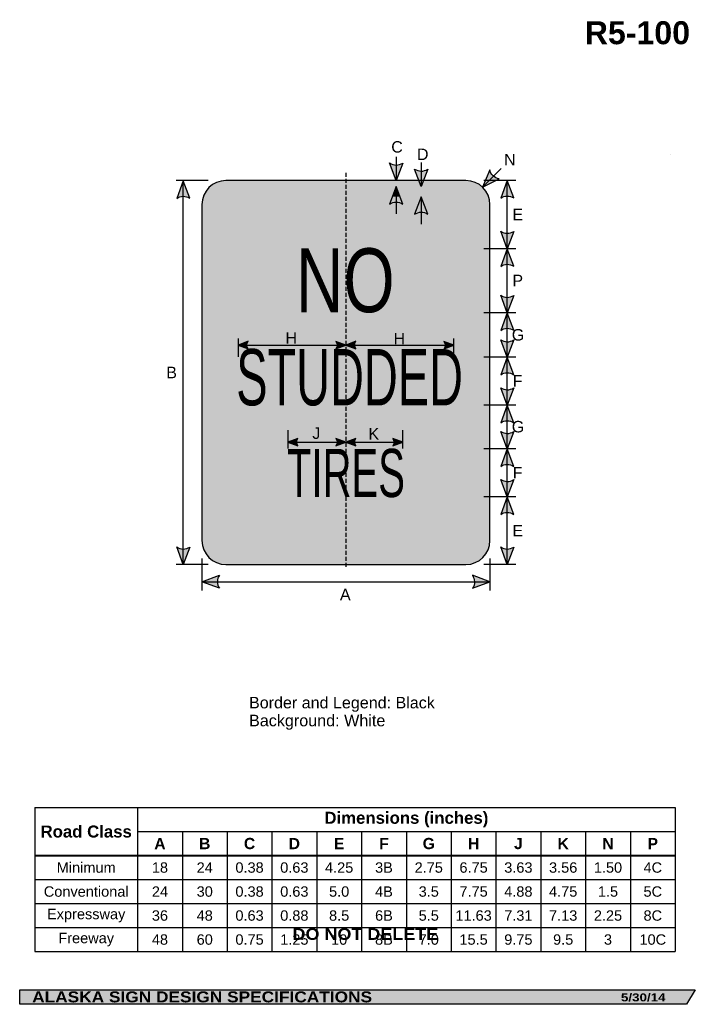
# Model space of a CAD drawing. Header units: feet. Extents: x 3.7 to 45.9, y 0.2 to 61.7.
import ezdxf
from ezdxf.enums import TextEntityAlignment as Align

# ---------------------------------------------------------------- set-up
doc = ezdxf.new("R2010")
doc.units = ezdxf.units.FT
doc.header["$MEASUREMENT"] = 0
doc.linetypes.add('DASHED2', pattern=[0.375, 0.25, -0.125])
doc.layers.add('Sign', color=7, linetype='Continuous')
doc.styles.add('ARIAL', font='arial.ttf')
doc.styles.add('ARIAL B', font='arialbd.ttf')
doc.styles.add('ARIAL BLACK B', font='ariblk.ttf')
doc.styles.add('ARIAL BLACK BI', font='ariblk.ttf')
doc.styles.add('FHWA SERIES B2000EX', font='txt')
doc.styles.add('FHWA SERIES C2000EX', font='txt')

# ---------------------------------------------------------------- blocks, each defined once
blk = doc.blocks.new('*T4')
at = {"color": 0, "linetype": 'ByBlock', "lineweight": -2, "transparency": 16777216}
for p, q in [((0, 0), (40.01687852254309, 0)), ((0, 0), (0, -9)), ((6.416878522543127, 0), (6.416878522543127, -9)), ((40.01687852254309, 0), (40.01687852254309, -9)), ((6.416878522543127, -1.5), (40.01687852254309, -1.5)), ((9.216878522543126, -1.5), (9.216878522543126, -9)), ((12.01687852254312, -1.5), (12.01687852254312, -9)), ((14.81687852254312, -1.5), (14.81687852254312, -9)), ((17.61687852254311, -1.5), (17.61687852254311, -9)), ((20.41687852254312, -1.5), (20.41687852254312, -9)), ((23.21687852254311, -1.5), (23.21687852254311, -9)), ((26.01687852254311, -1.5), (26.01687852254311, -9)), ((28.81687852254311, -1.5), (28.81687852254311, -9)), ((31.6168785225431, -1.5), (31.6168785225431, -9)), ((34.4168785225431, -1.5), (34.4168785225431, -9)), ((37.2168785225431, -1.5), (37.2168785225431, -9)), ((0, -3), (40.01687852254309, -3)), ((0, -4.5), (40.01687852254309, -4.5)), ((0, -6), (40.01687852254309, -6)), ((0, -7.5), (40.01687852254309, -7.5)), ((0, -9), (40.01687852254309, -9))]:
    blk.add_line(p, q, dxfattribs=at)
at = {"color": 18, "transparency": 16777216, "attachment_point": 5}
for s, insert, char_height, width, style in [('Dimensions (inches)', (23.21687852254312, -0.75), 0.75, 33.47999999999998, 'ARIAL B'), ('Road Class', (3.208439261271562, -1.5), 0.75, 6.296878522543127, 'ARIAL B'), ('A', (7.816878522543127, -2.25), 0.7, 2.679999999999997, 'ARIAL B'), ('B', (10.61687852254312, -2.25), 0.7, 2.679999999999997, 'ARIAL B'), ('C', (13.41687852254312, -2.25), 0.7, 2.679999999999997, 'ARIAL B'), ('D', (16.21687852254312, -2.25), 0.7, 2.679999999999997, 'ARIAL B'), ('E', (19.01687852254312, -2.25), 0.7, 2.679999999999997, 'ARIAL B'), ('F', (21.81687852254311, -2.25), 0.7, 2.679999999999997, 'ARIAL B'), ('G', (24.61687852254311, -2.25), 0.7, 2.679999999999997, 'ARIAL B'), ('H', (27.41687852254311, -2.25), 0.7, 2.679999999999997, 'ARIAL B'), ('J', (30.21687852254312, -2.25), 0.7, 2.679999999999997, 'ARIAL B'), ('K', (33.01687852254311, -2.25), 0.7, 2.679999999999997, 'ARIAL B'), ('N', (35.81687852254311, -2.25), 0.7, 2.679999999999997, 'ARIAL B'), ('P', (38.61687852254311, -2.25), 0.7, 2.679999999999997, 'ARIAL B'), ('Minimum', (3.208439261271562, -3.75), 0.65, 6.296878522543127, 'ARIAL'), ('18', (7.816878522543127, -3.75), 0.65, 2.679999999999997, 'ARIAL'), ('24', (10.61687852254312, -3.75), 0.65, 2.679999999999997, 'ARIAL'), ('0.38', (13.41687852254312, -3.75), 0.65, 2.679999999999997, 'ARIAL'), ('0.63', (16.21687852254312, -3.75), 0.65, 2.679999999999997, 'ARIAL'), ('4.25', (19.01687852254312, -3.75), 0.65, 2.679999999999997, 'ARIAL'), ('3B', (21.81687852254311, -3.75), 0.65, 2.679999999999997, 'ARIAL'), ('2.75', (24.61687852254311, -3.75), 0.65, 2.679999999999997, 'ARIAL'), ('6.75', (27.41687852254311, -3.75), 0.65, 2.679999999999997, 'ARIAL'), ('3.63', (30.21687852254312, -3.75), 0.65, 2.679999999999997, 'ARIAL'), ('3.56', (33.01687852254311, -3.75), 0.65, 2.679999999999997, 'ARIAL'), ('1.50', (35.81687852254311, -3.75), 0.65, 2.679999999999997, 'ARIAL'), ('4C', (38.61687852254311, -3.75), 0.65, 2.679999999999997, 'ARIAL'), ('Conventional', (3.208439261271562, -5.25), 0.65, 6.296878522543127, 'ARIAL'), ('24', (7.816878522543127, -5.25), 0.65, 2.679999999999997, 'ARIAL'), ('30', (10.61687852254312, -5.25), 0.65, 2.679999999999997, 'ARIAL'), ('0.38', (13.41687852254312, -5.25), 0.65, 2.679999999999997, 'ARIAL'), ('0.63', (16.21687852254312, -5.25), 0.65, 2.679999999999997, 'ARIAL'), ('5.0', (19.01687852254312, -5.25), 0.65, 2.679999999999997, 'ARIAL'), ('4B', (21.81687852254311, -5.25), 0.65, 2.679999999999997, 'ARIAL'), ('3.5', (24.61687852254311, -5.25), 0.65, 2.679999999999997, 'ARIAL'), ('7.75', (27.41687852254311, -5.25), 0.65, 2.679999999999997, 'ARIAL'), ('4.88', (30.21687852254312, -5.25), 0.65, 2.679999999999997, 'ARIAL'), ('4.75', (33.01687852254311, -5.25), 0.65, 2.679999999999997, 'ARIAL'), ('1.5', (35.81687852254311, -5.25), 0.65, 2.679999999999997, 'ARIAL'), ('5C', (38.61687852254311, -5.25), 0.65, 2.679999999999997, 'ARIAL'), ('Expressway', (3.208439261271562, -6.75), 0.65, 6.296878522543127, 'ARIAL'), ('36', (7.816878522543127, -6.75), 0.65, 2.679999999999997, 'ARIAL'), ('48', (10.61687852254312, -6.75), 0.65, 2.679999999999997, 'ARIAL'), ('0.63', (13.41687852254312, -6.75), 0.65, 2.679999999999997, 'ARIAL'), ('0.88', (16.21687852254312, -6.75), 0.65, 2.679999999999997, 'ARIAL'), ('8.5', (19.01687852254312, -6.75), 0.65, 2.679999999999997, 'ARIAL'), ('6B', (21.81687852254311, -6.75), 0.65, 2.679999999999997, 'ARIAL'), ('5.5', (24.61687852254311, -6.75), 0.65, 2.679999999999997, 'ARIAL'), ('11.63', (27.41687852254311, -6.75), 0.65, 2.679999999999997, 'ARIAL'), ('7.31', (30.21687852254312, -6.75), 0.65, 2.679999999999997, 'ARIAL'), ('7.13', (33.01687852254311, -6.75), 0.65, 2.679999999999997, 'ARIAL'), ('2.25', (35.81687852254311, -6.75), 0.65, 2.679999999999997, 'ARIAL'), ('8C', (38.61687852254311, -6.75), 0.65, 2.679999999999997, 'ARIAL'), ('Freeway', (3.208439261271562, -8.25), 0.65, 6.296878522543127, 'ARIAL'), ('48', (7.816878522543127, -8.25), 0.65, 2.679999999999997, 'ARIAL'), ('60', (10.61687852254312, -8.25), 0.65, 2.679999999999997, 'ARIAL'), ('0.75', (13.41687852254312, -8.25), 0.65, 2.679999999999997, 'ARIAL'), ('1.25', (16.21687852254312, -8.25), 0.65, 2.679999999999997, 'ARIAL'), ('10', (19.01687852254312, -8.25), 0.65, 2.679999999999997, 'ARIAL'), ('8B', (21.81687852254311, -8.25), 0.65, 2.679999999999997, 'ARIAL'), ('7.0', (24.61687852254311, -8.25), 0.65, 2.679999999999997, 'ARIAL'), ('15.5', (27.41687852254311, -8.25), 0.65, 2.679999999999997, 'ARIAL'), ('9.75', (30.21687852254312, -8.25), 0.65, 2.679999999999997, 'ARIAL'), ('9.5', (33.01687852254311, -8.25), 0.65, 2.679999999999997, 'ARIAL'), ('3', (35.81687852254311, -8.25), 0.65, 2.679999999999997, 'ARIAL'), ('10C', (38.61687852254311, -8.25), 0.65, 2.679999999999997, 'ARIAL')]:
    blk.add_mtext(s, dxfattribs=dict(at, insert=insert, char_height=char_height, width=width, style=style))

msp = doc.modelspace()

# ---------------------------------------------------------------- hatches: boundary and pattern name
h = msp.add_hatch(color=256)
h.dxf.hatch_style = 1
edge = h.paths.add_edge_path()
edge.add_line((27.6339921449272, 52.74254415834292), (27.22361454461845, 51.65361209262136))
edge.add_line((27.22361454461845, 51.65361209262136), (26.81607139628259, 52.75176006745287))
edge.add_arc((27.23181428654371, 53.34910689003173), 0.7277811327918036, 235.1627615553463, 303.5461345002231)
h = msp.add_hatch(color=256)
h.dxf.hatch_style = 1
edge = h.paths.add_edge_path()
edge.add_line((29.19649214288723, 52.36244248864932), (28.78611454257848, 51.27351042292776))
edge.add_line((28.78611454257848, 51.27351042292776), (28.37857139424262, 52.37165839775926))
edge.add_arc((28.79431428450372, 52.96900522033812), 0.7277811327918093, 235.1627615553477, 303.5461345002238)
h = msp.add_hatch(color=256)
h.dxf.hatch_style = 1
edge = h.paths.add_edge_path()
edge.add_line((33.07015364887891, 52.31526584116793), (32.61962263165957, 51.24232380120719))
edge.add_line((32.61962263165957, 51.24232380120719), (33.67050262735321, 51.7596937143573))
edge.add_arc((33.77920552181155, 52.4793110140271), 0.7277811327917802, 193.0266678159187, 261.4100407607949, ccw=False)
h = msp.add_hatch(color=256)
h.dxf.hatch_style = 1
edge = h.paths.add_edge_path()
edge.add_line((14.33225427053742, 50.54917878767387), (13.92187667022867, 51.63811085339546))
edge.add_line((13.92187667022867, 51.63811085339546), (13.51433352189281, 50.53996287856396))
edge.add_arc((13.9300764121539, 49.94261605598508), 0.7277811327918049, 56.45386549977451, 124.8372384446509, ccw=False)
h = msp.add_hatch(color=256)
h.dxf.hatch_style = 1
edge = h.paths.add_edge_path()
edge.add_line((27.63403940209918, 50.18459902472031), (27.22366180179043, 51.27353109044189))
edge.add_line((27.22366180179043, 51.27353109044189), (26.81611865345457, 50.17538311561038))
edge.add_arc((27.23186154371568, 49.57803629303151), 0.7277811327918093, 56.453865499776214, 124.83723844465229, ccw=False)
h = msp.add_hatch(color=256)
h.dxf.hatch_style = 1
edge = h.paths.add_edge_path()
edge.add_line((34.57666719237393, 50.56480736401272), (34.16628959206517, 51.65373942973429))
edge.add_line((34.16628959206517, 51.65373942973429), (33.75874644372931, 50.5555914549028))
edge.add_arc((34.1744893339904, 49.95824463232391), 0.7277811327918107, 56.453865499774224, 124.83723844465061, ccw=False)
h = msp.add_hatch(color=256)
h.dxf.hatch_style = 1
edge = h.paths.add_edge_path()
edge.add_line((29.19649214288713, 49.55477069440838), (28.78611454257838, 50.64370276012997))
edge.add_line((28.78611454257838, 50.64370276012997), (28.37857139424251, 49.54555478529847))
edge.add_arc((28.79431428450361, 48.94820796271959), 0.7277811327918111, 56.45386549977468, 124.8372384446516, ccw=False)
h = msp.add_hatch(color=256)
h.dxf.hatch_style = 1
edge = h.paths.add_edge_path()
edge.add_line((34.57661993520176, 48.47441771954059), (34.16624233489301, 47.38548565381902))
edge.add_line((34.16624233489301, 47.38548565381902), (33.75869918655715, 48.48363362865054))
edge.add_arc((34.17444207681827, 49.0809804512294), 0.7277811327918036, 235.1627615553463, 303.5461345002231)
h = msp.add_hatch(color=256)
h.dxf.hatch_style = 1
edge = h.paths.add_edge_path()
edge.add_line((34.57666719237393, 46.29668092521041), (34.16628959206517, 47.38561299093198))
edge.add_line((34.16628959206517, 47.38561299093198), (33.75874644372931, 46.28746501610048))
edge.add_arc((34.17448933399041, 45.6901181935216), 0.727781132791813, 56.453865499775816, 124.8372384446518, ccw=False)
h = msp.add_hatch(color=256)
h.dxf.hatch_style = 1
edge = h.paths.add_edge_path()
edge.add_line((34.57663624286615, 44.47311564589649), (34.1662586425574, 43.38418358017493))
edge.add_line((34.1662586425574, 43.38418358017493), (33.75871549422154, 44.48233155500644))
edge.add_arc((34.17445838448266, 45.0796783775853), 0.7277811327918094, 235.1627615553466, 303.5461345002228)
h = msp.add_hatch(color=256)
h.dxf.hatch_style = 1
edge = h.paths.add_edge_path()
edge.add_line((34.57668350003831, 42.2953788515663), (34.16630589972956, 43.38431091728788))
edge.add_line((34.16630589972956, 43.38431091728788), (33.7587627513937, 42.28616294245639))
edge.add_arc((34.17450564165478, 41.6888161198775), 0.7277811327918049, 56.453865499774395, 124.8372384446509, ccw=False)
h = msp.add_hatch(color=256)
h.dxf.hatch_style = 1
edge = h.paths.add_edge_path()
edge.add_line((17.97380171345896, 41.60311268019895), (17.35154423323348, 41.36789742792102))
edge.add_line((17.35154423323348, 41.36789742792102), (17.97953684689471, 41.13555077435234))
edge.add_arc((18.32077489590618, 41.37355254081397), 0.4160387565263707, 146.5110706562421, 214.8944436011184, ccw=False)
h = msp.add_hatch(color=256)
h.dxf.hatch_style = 1
edge = h.paths.add_edge_path()
edge.add_line((23.46594039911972, 41.13454918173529), (24.0881978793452, 41.3697644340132))
edge.add_line((24.0881978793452, 41.3697644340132), (23.46020526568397, 41.60211108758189))
edge.add_arc((23.11896721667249, 41.36410932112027), 0.4160387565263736, -33.488929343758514, 34.8944436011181, ccw=False)
h = msp.add_hatch(color=256)
h.dxf.hatch_style = 1
edge = h.paths.add_edge_path()
edge.add_line((24.70551623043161, 41.60311268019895), (24.08325875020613, 41.36789742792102))
edge.add_line((24.08325875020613, 41.36789742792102), (24.71125136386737, 41.13555077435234))
edge.add_arc((25.05248941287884, 41.37355254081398), 0.416038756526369, 146.5110706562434, 214.8944436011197, ccw=False)
h = msp.add_hatch(color=256)
h.dxf.hatch_style = 1
edge = h.paths.add_edge_path()
edge.add_line((30.21756799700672, 41.13454918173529), (30.8398254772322, 41.3697644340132))
edge.add_line((30.8398254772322, 41.3697644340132), (30.21183286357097, 41.60211108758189))
edge.add_arc((29.87059481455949, 41.36410932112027), 0.4160387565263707, -33.488929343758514, 34.894443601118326, ccw=False)
h = msp.add_hatch(color=256)
h.dxf.hatch_style = 1
edge = h.paths.add_edge_path()
edge.add_line((34.57669481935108, 41.69589924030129), (34.16631721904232, 40.60696717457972))
edge.add_line((34.16631721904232, 40.60696717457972), (33.75877407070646, 41.70511514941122))
edge.add_arc((34.17451696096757, 42.30246197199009), 0.7277811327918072, 235.1627615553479, 303.546134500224)
h = msp.add_hatch(color=256)
h.dxf.hatch_style = 1
edge = h.paths.add_edge_path()
edge.add_line((34.57669481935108, 39.51803510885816), (34.16631721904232, 40.60696717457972))
edge.add_line((34.16631721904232, 40.60696717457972), (33.75877407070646, 39.50881919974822))
edge.add_arc((34.17451696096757, 38.91147237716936), 0.7277811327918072, 56.453865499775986, 124.83723844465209, ccw=False)
h = msp.add_hatch(color=256)
h.dxf.hatch_style = 1
edge = h.paths.add_edge_path()
edge.add_line((34.57675503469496, 38.69577191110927), (34.16637743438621, 37.60683984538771))
edge.add_line((34.16637743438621, 37.60683984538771), (33.75883428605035, 38.70498782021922))
edge.add_arc((34.17457717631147, 39.30233464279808), 0.7277811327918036, 235.1627615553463, 303.5461345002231)
h = msp.add_hatch(color=256)
h.dxf.hatch_style = 1
edge = h.paths.add_edge_path()
edge.add_line((34.57670704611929, 36.5180351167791), (34.16632944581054, 37.60696718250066))
edge.add_line((34.16632944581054, 37.60696718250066), (33.75878629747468, 36.50881920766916))
edge.add_arc((34.17452918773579, 35.91147238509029), 0.7277811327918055, 56.453865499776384, 124.83723844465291, ccw=False)
h = msp.add_hatch(color=256)
h.dxf.hatch_style = 1
edge = h.paths.add_edge_path()
edge.add_line((34.57667091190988, 35.96660525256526), (34.16629331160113, 34.87767318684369))
edge.add_line((34.16629331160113, 34.87767318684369), (33.75875016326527, 35.97582116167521))
edge.add_arc((34.17449305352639, 36.57316798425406), 0.7277811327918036, 235.1627615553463, 303.5461345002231)
h = msp.add_hatch(color=256)
h.dxf.hatch_style = 1
edge = h.paths.add_edge_path()
edge.add_line((21.08002794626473, 35.53071685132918), (20.45777046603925, 35.29550159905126))
edge.add_line((20.45777046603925, 35.29550159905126), (21.08576307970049, 35.06315494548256))
edge.add_arc((21.42700112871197, 35.30115671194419), 0.4160387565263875, 146.5110706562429, 214.8944436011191, ccw=False)
h = msp.add_hatch(color=256)
h.dxf.hatch_style = 1
edge = h.paths.add_edge_path()
edge.add_line((23.46594039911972, 35.06215335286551), (24.0881978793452, 35.29736860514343))
edge.add_line((24.0881978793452, 35.29736860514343), (23.46020526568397, 35.52971525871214))
edge.add_arc((23.11896721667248, 35.2917134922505), 0.4160387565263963, -33.488929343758, 34.894443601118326, ccw=False)
h = msp.add_hatch(color=256)
h.dxf.hatch_style = 1
edge = h.paths.add_edge_path()
edge.add_line((24.70551623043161, 35.53071685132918), (24.08325875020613, 35.29550159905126))
edge.add_line((24.08325875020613, 35.29550159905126), (24.71125136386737, 35.06315494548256))
edge.add_arc((25.05248941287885, 35.30115671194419), 0.4160387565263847, 146.5110706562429, 214.8944436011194, ccw=False)
h = msp.add_hatch(color=256)
h.dxf.hatch_style = 1
edge = h.paths.add_edge_path()
edge.add_line((27.01954063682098, 35.06215335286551), (27.64179811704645, 35.29736860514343))
edge.add_line((27.64179811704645, 35.29736860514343), (27.01380550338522, 35.52971525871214))
edge.add_arc((26.67256745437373, 35.2917134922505), 0.4160387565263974, -33.48892934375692, 34.89444360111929, ccw=False)
h = msp.add_hatch(color=256)
h.dxf.hatch_style = 1
edge = h.paths.add_edge_path()
edge.add_line((34.57671816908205, 33.78886845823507), (34.1663405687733, 34.87780052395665))
edge.add_line((34.1663405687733, 34.87780052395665), (33.75879742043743, 33.77965254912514))
edge.add_arc((34.17454031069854, 33.18230572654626), 0.727781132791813, 56.453865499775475, 124.8372384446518, ccw=False)
h = msp.add_hatch(color=256)
h.dxf.hatch_style = 1
edge = h.paths.add_edge_path()
edge.add_line((34.57668314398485, 32.96530317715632), (34.1663055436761, 31.87637111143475))
edge.add_line((34.1663055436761, 31.87637111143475), (33.75876239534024, 32.97451908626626))
edge.add_arc((34.17450528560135, 33.57186590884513), 0.7277811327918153, 235.162761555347, 303.5461345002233)
h = msp.add_hatch(color=256)
h.dxf.hatch_style = 1
edge = h.paths.add_edge_path()
edge.add_line((34.57673040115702, 30.78756638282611), (34.16635280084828, 31.87649844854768))
edge.add_line((34.16635280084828, 31.87649844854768), (33.75880965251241, 30.77835047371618))
edge.add_arc((34.17455254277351, 30.18100365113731), 0.7277811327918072, 56.453865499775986, 124.83723844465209, ccw=False)
h = msp.add_hatch(color=256)
h.dxf.hatch_style = 1
edge = h.paths.add_edge_path()
edge.add_line((14.33321740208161, 28.74254415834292), (13.92283980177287, 27.65361209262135))
edge.add_line((13.92283980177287, 27.65361209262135), (13.515296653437, 28.75176006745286))
edge.add_arc((13.9310395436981, 29.34910689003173), 0.7277811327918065, 235.1627615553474, 303.5461345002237)
h = msp.add_hatch(color=256)
h.dxf.hatch_style = 1
edge = h.paths.add_edge_path()
edge.add_line((34.57670035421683, 28.74254415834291), (34.16632275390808, 27.65361209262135))
edge.add_line((34.16632275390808, 27.65361209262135), (33.75877960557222, 28.75176006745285))
edge.add_arc((34.17452249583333, 29.34910689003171), 0.7277811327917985, 235.1627615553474, 303.5461345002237)
h = msp.add_hatch(color=256)
h.dxf.hatch_style = 1
edge = h.paths.add_edge_path()
edge.add_line((16.17671967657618, 26.16923084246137), (15.08819788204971, 26.58069544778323))
edge.add_line((15.08819788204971, 26.58069544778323), (16.18675220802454, 26.98714198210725))
edge.add_arc((16.78368364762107, 26.57080289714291), 0.727781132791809, 145.1055563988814, 213.4889293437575)
h = msp.add_hatch(color=256)
h.dxf.hatch_style = 1
edge = h.paths.add_edge_path()
edge.add_line((31.99967608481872, 26.16923084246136), (33.0881978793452, 26.58069544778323))
edge.add_line((33.0881978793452, 26.58069544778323), (31.98964355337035, 26.98714198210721))
edge.add_arc((31.39271211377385, 26.57080289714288), 0.7277811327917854, -33.488929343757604, 34.89444360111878, ccw=False)
at = {"layer": 'Sign', "true_color": 0xffffff}
h = msp.add_hatch(color=7, dxfattribs=at)
edge = h.paths.add_edge_path(flags=0)
edge.add_spline(control_points=[(16.5881978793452, 51.65361209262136), (16.5881978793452, 51.65361209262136), (31.5881978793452, 51.65361209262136), (31.5881978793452, 51.65361209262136), (32.4160704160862, 51.65361209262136), (33.0881978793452, 50.98148462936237), (33.0881978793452, 50.15361209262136), (33.0881978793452, 50.15361209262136), (33.0881978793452, 29.15361209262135), (33.0881978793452, 29.15361209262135), (33.0881978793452, 28.32573955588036), (32.4160704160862, 27.65361209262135), (31.5881978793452, 27.65361209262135), (31.5881978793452, 27.65361209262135), (16.5881978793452, 27.65361209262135), (16.5881978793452, 27.65361209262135), (15.7603253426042, 27.65361209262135), (15.0881978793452, 28.32573955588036), (15.0881978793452, 29.15361209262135), (15.0881978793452, 29.15361209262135), (15.0881978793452, 50.15361209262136), (15.0881978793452, 50.15361209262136), (15.0881978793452, 50.98148462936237), (15.7603253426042, 51.65361209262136), (16.5881978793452, 51.65361209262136)], knot_values=[0, 0, 0, 0, 1, 1, 1, 2, 2, 2, 3, 3, 3, 4, 4, 4, 5, 5, 5, 6, 6, 6, 7, 7, 7, 8, 8, 8, 8], degree=3, periodic=0)
at = {"layer": 'Sign', "true_color": 0x000000}
h = msp.add_hatch(color=18, dxfattribs=at)
edge = h.paths.add_edge_path(flags=0)
edge.add_spline(control_points=[(16.5681978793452, 51.27361209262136), (16.5681978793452, 51.27361209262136), (31.6081978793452, 51.27361209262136), (31.6081978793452, 51.27361209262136), (32.2153044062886, 51.27361209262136), (32.7081978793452, 50.78071861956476), (32.7081978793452, 50.17361209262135), (32.7081978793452, 50.17361209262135), (32.7081978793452, 29.13361209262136), (32.7081978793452, 29.13361209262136), (32.7081978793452, 28.52650556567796), (32.2153044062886, 28.03361209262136), (31.6081978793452, 28.03361209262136), (31.6081978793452, 28.03361209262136), (16.5681978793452, 28.03361209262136), (16.5681978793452, 28.03361209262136), (15.9610913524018, 28.03361209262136), (15.4681978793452, 28.52650556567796), (15.4681978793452, 29.13361209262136), (15.4681978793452, 29.13361209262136), (15.4681978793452, 50.17361209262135), (15.4681978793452, 50.17361209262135), (15.4681978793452, 50.78071861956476), (15.9610913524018, 51.27361209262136), (16.5681978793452, 51.27361209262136)], knot_values=[0, 0, 0, 0, 1, 1, 1, 2, 2, 2, 3, 3, 3, 4, 4, 4, 5, 5, 5, 6, 6, 6, 7, 7, 7, 8, 8, 8, 8], degree=3, periodic=0)
at = {"layer": 'Sign', "true_color": 0xffffff}
msp.add_hatch(color=7, dxfattribs=at).paths.add_polyline_path([(27.13052208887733, 51.01494200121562), (27.22366180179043, 51.27353109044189), (27.46104754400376, 50.64363085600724), (26.98989137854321, 50.64362351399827)])
h = msp.add_hatch(color=7, dxfattribs=at)
edge = h.paths.add_edge_path(flags=0)
edge.add_spline(control_points=[(16.8981978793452, 50.64361209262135), (16.8981978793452, 50.64361209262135), (31.2781978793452, 50.64361209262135), (31.2781978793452, 50.64361209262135), (31.7197298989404, 50.64361209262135), (32.0781978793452, 50.28514411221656), (32.0781978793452, 49.84361209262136), (32.0781978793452, 49.84361209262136), (32.0781978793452, 29.46361209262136), (32.0781978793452, 29.46361209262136), (32.0781978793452, 29.02208007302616), (31.7197298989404, 28.66361209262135), (31.2781978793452, 28.66361209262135), (31.2781978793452, 28.66361209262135), (16.8981978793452, 28.66361209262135), (16.8981978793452, 28.66361209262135), (16.45666585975, 28.66361209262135), (16.0981978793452, 29.02208007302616), (16.0981978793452, 29.46361209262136), (16.0981978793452, 29.46361209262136), (16.0981978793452, 49.84361209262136), (16.0981978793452, 49.84361209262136), (16.0981978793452, 50.28514411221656), (16.45666585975, 50.64361209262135), (16.8981978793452, 50.64361209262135)], knot_values=[0, 0, 0, 0, 1, 1, 1, 2, 2, 2, 3, 3, 3, 4, 4, 4, 5, 5, 5, 6, 6, 6, 7, 7, 7, 8, 8, 8, 8], degree=3, periodic=0)
at = {"layer": 'Sign', "true_color": 0x000000}
msp.add_hatch(color=18, dxfattribs=at).paths.add_polyline_path([(3.699686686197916, 1.066867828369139), (45.92097727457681, 1.066867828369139), (45.37503178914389, 0.1671574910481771), (3.701084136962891, 0.1671574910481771)], flags=0)

# ---------------------------------------------------------------- linework, layer by layer
for p, q in [((4.647213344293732, 12.46147492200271), (44.66409186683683, 12.46147492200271)), ((4.647213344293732, 9.496010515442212), (44.66409186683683, 9.496010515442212)), ((4.647213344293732, 9.437871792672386), (44.66409186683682, 9.437871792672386))]:
    msp.add_line(p, q)
for points in [[(27.6339921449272, 52.74254415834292), (27.22361454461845, 51.65361209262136), (26.81607139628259, 52.75176006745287, 0.307560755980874), (27.6339921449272, 52.74254415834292, 4.141293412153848)], [(29.19649214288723, 52.36244248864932), (28.78611454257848, 51.27351042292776), (28.37857139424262, 52.37165839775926, 0.307560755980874), (29.19649214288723, 52.36244248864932, 4.141293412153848)], [(33.07015364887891, 52.31526584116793), (32.61962263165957, 51.24232380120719), (33.67050262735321, 51.7596937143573, -0.307560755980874), (33.07015364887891, 52.31526584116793, -4.141293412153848)], [(14.33225427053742, 50.54917878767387), (13.92187667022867, 51.63811085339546), (13.51433352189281, 50.53996287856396, -0.307560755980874), (14.33225427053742, 50.54917878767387, -4.141293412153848)], [(27.63403940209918, 50.18459902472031), (27.22366180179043, 51.27353109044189), (26.81611865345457, 50.17538311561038, -0.307560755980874), (27.63403940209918, 50.18459902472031, -4.141293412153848)], [(34.57666719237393, 50.56480736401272), (34.16628959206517, 51.65373942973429), (33.75874644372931, 50.5555914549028, -0.307560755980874), (34.57666719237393, 50.56480736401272, -4.141293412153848)], [(29.19649214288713, 49.55477069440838), (28.78611454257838, 50.64370276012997), (28.37857139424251, 49.54555478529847, -0.307560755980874), (29.19649214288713, 49.55477069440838, -4.141293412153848)], [(34.57661993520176, 48.47441771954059), (34.16624233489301, 47.38548565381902), (33.75869918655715, 48.48363362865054, 0.307560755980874), (34.57661993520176, 48.47441771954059, 4.141293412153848)], [(34.57666719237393, 46.29668092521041), (34.16628959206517, 47.38561299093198), (33.75874644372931, 46.28746501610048, -0.307560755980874), (34.57666719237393, 46.29668092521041, -4.141293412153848)], [(34.57663624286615, 44.47311564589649), (34.1662586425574, 43.38418358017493), (33.75871549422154, 44.48233155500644, 0.307560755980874), (34.57663624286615, 44.47311564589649, 4.141293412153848)], [(34.57668350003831, 42.2953788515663), (34.16630589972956, 43.38431091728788), (33.7587627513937, 42.28616294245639, -0.307560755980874), (34.57668350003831, 42.2953788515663, -4.141293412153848)], [(17.97380171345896, 41.60311268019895), (17.35154423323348, 41.36789742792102), (17.97953684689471, 41.13555077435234, -0.307560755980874), (17.97380171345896, 41.60311268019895, -4.141293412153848)], [(23.46594039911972, 41.13454918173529), (24.0881978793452, 41.3697644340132), (23.46020526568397, 41.60211108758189, -0.307560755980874), (23.46594039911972, 41.13454918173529, -4.141293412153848)], [(24.70551623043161, 41.60311268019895), (24.08325875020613, 41.36789742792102), (24.71125136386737, 41.13555077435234, -0.307560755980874), (24.70551623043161, 41.60311268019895, -4.141293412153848)], [(30.21756799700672, 41.13454918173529), (30.8398254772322, 41.3697644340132), (30.21183286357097, 41.60211108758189, -0.307560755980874), (30.21756799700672, 41.13454918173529, -4.141293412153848)], [(34.57669481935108, 41.69589924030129), (34.16631721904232, 40.60696717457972), (33.75877407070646, 41.70511514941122, 0.307560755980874), (34.57669481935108, 41.69589924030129, 4.141293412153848)], [(34.57669481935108, 39.51803510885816), (34.16631721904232, 40.60696717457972), (33.75877407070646, 39.50881919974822, -0.307560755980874), (34.57669481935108, 39.51803510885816, -4.141293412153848)], [(34.57675503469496, 38.69577191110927), (34.16637743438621, 37.60683984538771), (33.75883428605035, 38.70498782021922, 0.307560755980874), (34.57675503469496, 38.69577191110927, 4.141293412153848)], [(34.57670704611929, 36.5180351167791), (34.16632944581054, 37.60696718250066), (33.75878629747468, 36.50881920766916, -0.307560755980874), (34.57670704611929, 36.5180351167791, -4.141293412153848)], [(34.57667091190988, 35.96660525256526), (34.16629331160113, 34.87767318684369), (33.75875016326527, 35.97582116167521, 0.307560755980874), (34.57667091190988, 35.96660525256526, 4.141293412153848)], [(21.08002794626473, 35.53071685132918), (20.45777046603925, 35.29550159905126), (21.08576307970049, 35.06315494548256, -0.307560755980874), (21.08002794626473, 35.53071685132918, -4.141293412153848)], [(23.46594039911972, 35.06215335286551), (24.0881978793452, 35.29736860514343), (23.46020526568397, 35.52971525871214, -0.307560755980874), (23.46594039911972, 35.06215335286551, -4.141293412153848)], [(24.70551623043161, 35.53071685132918), (24.08325875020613, 35.29550159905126), (24.71125136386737, 35.06315494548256, -0.307560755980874), (24.70551623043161, 35.53071685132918, -4.141293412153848)], [(27.01954063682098, 35.06215335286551), (27.64179811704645, 35.29736860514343), (27.01380550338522, 35.52971525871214, -0.307560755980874), (27.01954063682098, 35.06215335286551, -4.141293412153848)], [(34.57671816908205, 33.78886845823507), (34.1663405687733, 34.87780052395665), (33.75879742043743, 33.77965254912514, -0.307560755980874), (34.57671816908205, 33.78886845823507, -4.141293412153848)], [(34.57668314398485, 32.96530317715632), (34.1663055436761, 31.87637111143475), (33.75876239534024, 32.97451908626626, 0.307560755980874), (34.57668314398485, 32.96530317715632, 4.141293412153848)], [(34.57673040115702, 30.78756638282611), (34.16635280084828, 31.87649844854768), (33.75880965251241, 30.77835047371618, -0.307560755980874), (34.57673040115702, 30.78756638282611, -4.141293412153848)], [(14.33321740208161, 28.74254415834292), (13.92283980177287, 27.65361209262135), (13.515296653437, 28.75176006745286, 0.307560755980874), (14.33321740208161, 28.74254415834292, 4.141293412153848)], [(34.57670035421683, 28.74254415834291), (34.16632275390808, 27.65361209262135), (33.75877960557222, 28.75176006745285, 0.307560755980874), (34.57670035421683, 28.74254415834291, 4.141293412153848)], [(16.17671967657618, 26.16923084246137), (15.08819788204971, 26.58069544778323), (16.18675220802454, 26.98714198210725, 0.307560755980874), (16.17671967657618, 26.16923084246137, 4.141293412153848)], [(31.99967608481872, 26.16923084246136), (33.0881978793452, 26.58069544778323), (31.98964355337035, 26.98714198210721, -0.307560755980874), (31.99967608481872, 26.16923084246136, -4.141293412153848)]]:
    msp.add_lwpolyline(points, format="xyb")
at = {"layer": 'Sign', "color": 18, "lineweight": -3, "true_color": 0x000000}
for p, q in [((27.22361454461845, 53.13277875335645), (27.22361454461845, 51.65361209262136)), ((28.78611454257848, 52.77351042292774), (28.78611454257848, 51.27351042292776)), ((33.79132937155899, 52.4140305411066), (32.61962263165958, 51.24232380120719)), ((15.46840621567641, 51.65361209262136), (13.46840621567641, 51.65361209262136)), ((13.92283980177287, 27.6379835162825), (13.92283980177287, 51.6379835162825)), ((27.22361454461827, 51.27340375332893), (27.22361454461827, 49.56507042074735)), ((34.7027811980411, 51.65361209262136), (32.70278119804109, 51.65361209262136)), ((34.16632286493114, 27.62637110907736), (34.16622493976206, 51.65361209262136)), ((28.78606728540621, 50.64357542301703), (28.78606728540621, 48.93524209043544)), ((34.70538536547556, 47.38548565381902), (32.70538536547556, 47.38548565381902)), ((34.70538536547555, 43.38418358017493), (32.70538536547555, 43.38418358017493)), ((17.33852340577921, 41.3697644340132), (30.8398254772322, 41.3697644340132)), ((17.34503381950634, 41.78904176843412), (17.34503381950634, 40.63904176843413)), ((30.84080203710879, 40.64059125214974), (30.84080203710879, 41.78642458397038)), ((34.70538536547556, 40.60683983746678), (32.70538536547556, 40.60683983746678)), ((34.70538536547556, 37.60683984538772), (32.70538536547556, 37.60683984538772)), ((20.46406376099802, 36.05857302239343), (20.46406376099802, 34.90857302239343)), ((27.64179811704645, 34.90870323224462), (27.64179811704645, 36.05870323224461)), ((20.46270959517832, 35.29736860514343), (27.64510542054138, 35.29736860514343)), ((34.70538536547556, 34.87767318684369), (32.70538536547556, 34.87767318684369)), ((34.70538536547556, 31.87637111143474), (32.70538536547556, 31.87637111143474)), ((15.0881978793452, 28.03663010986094), (15.0881978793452, 26.03663010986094)), ((33.0881978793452, 28.03663010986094), (33.0881978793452, 26.03663010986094)), ((15.46840621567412, 27.65361209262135), (13.46840621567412, 27.65361209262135)), ((34.70278119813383, 27.65361209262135), (32.70278119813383, 27.65361209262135)), ((15.08819788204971, 26.58069544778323), (33.08819788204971, 26.58069544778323))]:
    msp.add_line(p, q, dxfattribs=at)
at = {"layer": 'Sign'}
msp.add_line((44.37549209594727, 53.28188578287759), (44.37549209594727, 53.28188578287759), dxfattribs=at)
at = {"layer": 'Sign', "color": 250, "lineweight": -3, "true_color": 0x1f1a17}
msp.add_line((44.37549209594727, 53.28188578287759), (44.37549209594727, 53.28188578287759), dxfattribs=at)
at = {"layer": 'Sign', "color": 18, "linetype": 'DASHED2', "lineweight": -3, "true_color": 0x000000}
msp.add_line((24.0881978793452, 52.1251717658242), (24.0881978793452, 27.4765287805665), dxfattribs=at)
at = {"layer": 'Sign', "color": 250, "lineweight": -3, "true_color": 0x1f1a17}
msp.add_lwpolyline([(3.699686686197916, 1.066867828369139), (45.92097727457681, 1.066867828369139), (45.37503178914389, 0.1671574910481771), (3.701084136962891, 0.1671574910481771)], close=True, dxfattribs=at)
at = {"layer": 'Sign', "color": 18, "lineweight": -3, "true_color": 0x000000}
msp.add_open_spline([(16.5881978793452, 51.65361209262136), (16.5881978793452, 51.65361209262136), (31.5881978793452, 51.65361209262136), (31.5881978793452, 51.65361209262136), (32.4160704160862, 51.65361209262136), (33.0881978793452, 50.98148462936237), (33.0881978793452, 50.15361209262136), (33.0881978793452, 50.15361209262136), (33.0881978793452, 29.15361209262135), (33.0881978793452, 29.15361209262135), (33.0881978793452, 28.32573955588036), (32.4160704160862, 27.65361209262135), (31.5881978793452, 27.65361209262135), (31.5881978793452, 27.65361209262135), (16.5881978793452, 27.65361209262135), (16.5881978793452, 27.65361209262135), (15.7603253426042, 27.65361209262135), (15.0881978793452, 28.32573955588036), (15.0881978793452, 29.15361209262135), (15.0881978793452, 29.15361209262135), (15.0881978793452, 50.15361209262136), (15.0881978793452, 50.15361209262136), (15.0881978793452, 50.98148462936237), (15.7603253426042, 51.65361209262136), (16.5881978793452, 51.65361209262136)], degree=3, knots=[0, 0, 0, 0, 1, 1, 1, 2, 2, 2, 3, 3, 3, 4, 4, 4, 5, 5, 5, 6, 6, 6, 7, 7, 7, 8, 8, 8, 8], dxfattribs=at)

# ---------------------------------------------------------------- block references
msp.add_blockref('*T4', (4.647213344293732, 12.46147492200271))

# ---------------------------------------------------------------- texts
at = {"layer": 'Sign', "color": 18, "true_color": 0x000000}
for s, height, style, p, p2 in [('R5-100', 1.436099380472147, 'ARIAL B', (39.01225245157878, 60.17263982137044), (45.59225213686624, 60.17263982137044)), ('C', 0.7136714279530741, 'ARIAL', (26.92153121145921, 53.39944541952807), (27.64153124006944, 53.39944541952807)), ('D', 0.7136714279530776, 'ARIAL', (28.52569787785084, 52.93590375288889), (29.24569790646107, 52.93590375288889)), ('N', 0.7136714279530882, 'ARIAL', (33.97361454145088, 52.59736208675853), (34.69361457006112, 52.59736208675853)), ('E', 0.7190483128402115, 'ARIAL', (34.48944787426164, 49.17569398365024), (35.15944787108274, 49.17569398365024)), ('NO', 3.989645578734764, 'FHWA SERIES C2000EX', (20.96165621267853, 43.42536208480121), (27.13140642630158, 43.42536208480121)), ('P', 0.7190483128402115, 'ARIAL', (34.48944787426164, 45.04418357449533), (35.15944787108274, 45.04418357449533)), ('G', 0.7178154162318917, 'ARIAL', (34.45278120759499, 41.65225649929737), (35.23278117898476, 41.65225649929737)), ('H', 0.7136714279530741, 'ARIAL', (20.31185673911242, 41.46194542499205), (21.03185676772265, 41.46194542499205)), ('H', 0.7136714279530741, 'ARIAL', (27.06315881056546, 41.42027875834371), (27.78315883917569, 41.42027875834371)), ('B', 0.7190483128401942, 'ARIAL', (12.85903121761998, 39.29798351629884), (13.52903121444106, 39.29798351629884)), ('STUDDED', 3.519001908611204, 'FHWA SERIES B2000EX', (17.23403121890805, 37.60152875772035), (31.40069788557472, 37.60152875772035)), ('F', 0.7148361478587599, 'ARIAL', (34.50944787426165, 38.77725650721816), (35.11944788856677, 38.77725650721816)), ('G', 0.7178154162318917, 'ARIAL', (34.45278120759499, 35.9113710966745), (35.23278117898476, 35.9113710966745)), ('J', 0.7158203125, 'ARIAL', (21.9860429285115, 35.50361209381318), (22.4860429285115, 35.50361209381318)), ('K', 0.7190483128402, 'ARIAL', (25.48843875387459, 35.46194542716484), (26.15843875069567, 35.46194542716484)), ('TIRES', 3.00833102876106, 'FHWA SERIES B2000EX', (20.40069788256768, 31.87236209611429), (27.77569788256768, 31.87236209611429)), ('F', 0.7148361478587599, 'ARIAL', (34.50944787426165, 33.03637110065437), (35.11944788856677, 33.03637110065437)), ('E', 0.7190483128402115, 'ARIAL', (34.48944787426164, 29.41137110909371), (35.15944787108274, 29.41137110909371)), ('A', 0.7174726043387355, 'ARIAL', (23.71364710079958, 25.42027876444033), (24.38364709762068, 25.42027876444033)), ('Border and Legend: Black', 0.7187002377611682, 'ARIAL', (18.03186622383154, 18.66411004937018), (29.64186556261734, 18.66411004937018)), ('Background: White', 0.7218586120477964, 'ARIAL', (18.03186622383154, 17.54411004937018), (26.55186592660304, 17.54411004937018))]:
    msp.add_text(s, height=height, dxfattribs=dict(at, style=style)).set_placement(p, p2, align=Align.ALIGNED)
at = {"layer": 'Sign', "color": 7, "true_color": 0xffffff}
for s, height, style, p, p2 in [('DO NOT DELETE', 0.724608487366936, 'ARIAL BLACK B', (20.74710083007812, 4.194567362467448), (29.85710016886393, 4.194567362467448)), ('ALASKA SIGN DESIGN SPECIFICATIONS', 0.685178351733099, 'ARIAL BLACK BI', (4.478216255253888, 0.2881633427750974), (25.72154943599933, 0.2881633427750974)), ('5/30/14', 0.4955984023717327, 'ARIAL BLACK BI', (41.27305231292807, 0.3521690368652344), (44.06138493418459, 0.3521690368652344))]:
    msp.add_text(s, height=height, dxfattribs=dict(at, style=style)).set_placement(p, p2, align=Align.ALIGNED)

doc.saveas('drawing.dxf')
